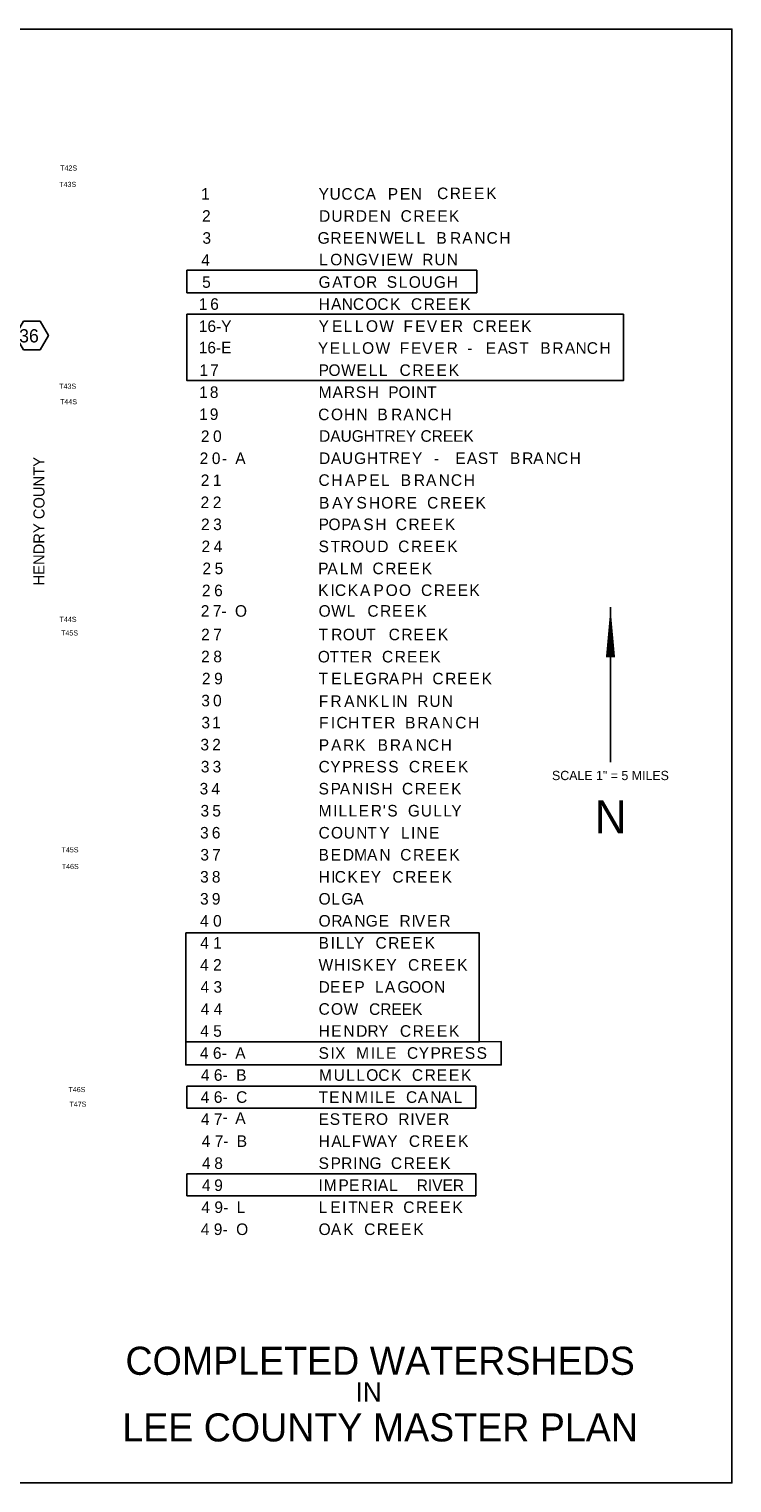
# Model space of a CAD drawing. Extents: x 132729 to 413893, y 707796 to 905796.
# Tile 62 of 62: x 318211 to 413893, y 707796 to 905796. Entities that reach past the tile are written whole.
import ezdxf
from ezdxf.enums import TextEntityAlignment as Align

# ---------------------------------------------------------------- set-up
doc = ezdxf.new("R2010")
doc.units = 0
doc.header["$LTSCALE"] = 2000
doc.layers.get('0').update_dxf_attribs({"linetype": 'CONTINUOUS'})
for name, color, linetype in [('BORDER5MI', 1, 'CONTINUOUS'), ('HEX', 2, 'CONTINUOUS'), ('NAMES', 7, 'CONTINUOUS'), ('TEXT', 7, 'CONTINUOUS')]:
    doc.layers.add(name, color=color, linetype=linetype)
doc.layers.get('0').freeze()

# ---------------------------------------------------------------- blocks, each defined once
blk = doc.blocks.new('NAMES')
at = {"color": 0}
for s, p in [('D', (-198, -4590)), ('U', (1467, -4590)), ('R', (3132, -4590)), ('D', (4797, -4590)), ('E', (6462, -4590)), ('N', (8053, -4590)), ('C', (10899, -4590)), ('R', (12638, -4590)), ('E', (14303, -4590)), ('E', (15894, -4590)), ('K', (17485, -4590)), ('G', (-396, -7575)), ('R', (1343, -7575)), ('E', (3008, -7575)), ('E', (4599, -7575)), ('N', (6190, -7575)), ('W', (7973, -7575)), ('E', (9964, -7575)), ('L', (11555, -7575)), ('L', (13072, -7575)), ('B', (15770, -7575)), ('R', (17632, -7575)), ('A', (19297, -7575)), ('N', (20937, -7575)), ('C', (22602, -7575)), ('H', (24342, -7575)), ('L', (-198, -10521)), ('O', (1319, -10521)), ('N', (3132, -10521)), ('G', (4797, -10521)), ('V', (6536, -10521)), ('I', (8231, -10600)), ('E', (8964, -10521)), ('W', (10555, -10521)), ('R', (13845, -10521)), ('U', (15510, -10521)), ('N', (17175, -10521)), ('C', (-317, -31613)), ('O', (1423, -31613)), ('H', (3197, -31613)), ('N', (4901, -31613)), ('B', (7747, -31613)), ('R', (9610, -31613)), ('A', (11275, -31613)), ('N', (12915, -31613)), ('C', (14580, -31613)), ('H', (16320, -31613)), ('C', (-277, -40555)), ('H', (1463, -40555)), ('A', (3325, -40555)), ('P', (4965, -40555)), ('E', (6630, -40555)), ('L', (8221, -40555)), ('B', (10919, -40555)), ('R', (12703, -40555)), ('A', (14367, -40555)), ('N', (16087, -40555)), ('C', (17752, -40555)), ('H', (19491, -40555)), ('B', (-198, -43642)), ('A', (1586, -43642)), ('Y', (3107, -43642)), ('S', (4893, -43642)), ('H', (6598, -43642)), ('O', (8263, -43642)), ('R', (10076, -43642)), ('E', (11741, -43642)), ('C', (14513, -43642)), ('R', (16252, -43642)), ('E', (17917, -43642)), ('E', (19508, -43642)), ('K', (21099, -43642)), ('K', (-317, -55551)), ('I', (1349, -55551)), ('C', (1963, -55551)), ('K', (3703, -55551)), ('A', (5368, -55551)), ('P', (7206, -55551)), ('O', (8871, -55551)), ('O', (10684, -55551)), ('C', (13679, -55551)), ('R', (15418, -55551)), ('E', (17083, -55551)), ('E', (18674, -55551)), ('K', (20265, -55551)), ('F', (-237, -70665)), ('R', (1353, -70665)), ('A', (3216, -70665)), ('N', (4856, -70665)), ('K', (6521, -70665)), ('L', (8187, -70665)), ('I', (9703, -70665)), ('N', (10317, -70665)), ('R', (13164, -70665)), ('U', (14829, -70665)), ('N', (16494, -70665)), ('F', (-198, -73593)), ('I', (1393, -73593)), ('C', (2165, -73593)), ('H', (3747, -73593)), ('T', (5570, -73593)), ('E', (7077, -73593)), ('R', (8668, -73593)), ('B', (11514, -73593)), ('R', (13179, -73593)), ('A', (14844, -73593)), ('N', (16524, -73593)), ('C', (18347, -73593)), ('H', (20086, -73593)), ('P', (-237, -76640)), ('A', (1428, -76640)), ('R', (3068, -76640)), ('K', (4733, -76640)), ('B', (7777, -76640)), ('R', (9442, -76640)), ('A', (11107, -76640)), ('N', (12945, -76640)), ('C', (14610, -76640)), ('H', (16349, -76640))]:
    blk.add_text(s, height=1575, dxfattribs=at).set_placement(p)
at = {"layer": 'NAMES', "color": 0}
for s, p in [('C', (2836, -1582)), ('C', (4520, -1582)), ('C', (15866, -1504)), ('R', (17597, -1504)), ('E', (19228, -1504)), ('E', (20893, -1504)), ('K', (22559, -1504)), ('1', (-16274, -1582)), ('Y', (-264, -1582)), ('U', (1231, -1582)), ('A', (6132, -1582)), ('P', (9157, -1582)), ('E', (10802, -1582)), ('N', (12269, -1582)), ('2', (-16132, -4582)), ('3', (-16077, -7582)), ('4', (-16241, -10582)), ('5', (-16118, -13582)), ('G', (-264, -13582)), ('A', (1586, -13582)), ('T', (2981, -13582)), ('O', (4471, -13582)), ('R', (6208, -13582)), ('S', (9020, -13582)), ('L', (10649, -13582)), ('O', (12012, -13582)), ('U', (13748, -13582)), ('G', (15432, -13582)), ('H', (17186, -13582)), ('1', (-16581, -16582)), ('6', (-15019, -16582)), ('H', (-264, -16582)), ('A', (1435, -16542)), ('N', (2887, -16582)), ('C', (4410, -16582)), ('O', (6093, -16582)), ('C', (7737, -16582)), ('K', (9468, -16582)), ('C', (12312, -16582)), ('R', (14042, -16582)), ('E', (15673, -16582)), ('E', (17339, -16582)), ('K', (19004, -16582)), ('Y', (-264, -19582)), ('E', (1562, -19582)), ('L', (3153, -19582)), ('L', (4669, -19582)), ('O', (6186, -19582)), ('W', (7999, -19582)), ('F', (11290, -19582)), ('E', (12881, -19582)), ('V', (14472, -19582)), ('E', (16285, -19582)), ('R', (17876, -19582)), ('C', (20722, -19582)), ('R', (22462, -19582)), ('E', (24127, -19582)), ('E', (25718, -19582)), ('K', (27308, -19582)), ('16-E', (-16578, -22513)), ('Y', (-356, -22571)), ('E', (1258, -22571)), ('L', (2923, -22571)), ('L', (4293, -22571)), ('O', (5655, -22571)), ('W', (7491, -22571)), ('F', (10776, -22571)), ('E', (12319, -22571)), ('V', (13831, -22571)), ('E', (15495, -22571)), ('R', (17161, -22571)), ('E', (22484, -22571)), ('A', (24111, -22571)), ('S', (25464, -22571)), ('T', (27071, -22571)), ('B', (29924, -22571)), ('R', (31565, -22571)), ('A', (33267, -22571)), ('N', (34720, -22571)), ('C', (36242, -22571)), ('H', (37973, -22571)), ('-', (19973, -22571)), ('1', (-16477, -25582)), ('7', (-15032, -25582)), ('P', (-264, -25582)), ('O', (1082, -25582)), ('W', (2799, -25582)), ('E', (4899, -25582)), ('L', (6564, -25582)), ('L', (7934, -25582)), ('C', (10761, -25582)), ('R', (12491, -25582)), ('E', (14123, -25582)), ('E', (15788, -25582)), ('K', (17454, -25582)), ('1', (-16516, -28582)), ('8', (-15071, -28582)), ('M', (-264, -28582)), ('A', (1640, -28582)), ('R', (3172, -28582)), ('S', (4803, -28582)), ('H', (6432, -28582)), ('P', (9228, -28582)), ('O', (10613, -28582)), ('I', (12310, -28582)), ('N', (13019, -28582)), ('T', (14510, -28582)), ('1', (-16523, -31582)), ('9', (-15078, -31582)), ('2', (-16290, -34582)), ('0', (-14631, -34582)), ('DAUGHTREY CREEK', (-198, -34551)), ('2', (-16455, -37582)), ('0', (-14796, -37582)), ('-', (-13412, -37582)), ('A', (-11608, -37582)), ('D', (-198, -37576)), ('A', (1413, -37576)), ('U', (2903, -37576)), ('G', (4564, -37576)), ('H', (6326, -37576)), ('T', (7956, -37576)), ('R', (9278, -37497)), ('E', (10853, -37576)), ('Y', (12440, -37576)), ('-', (15447, -37576)), ('E', (18360, -37576)), ('A', (19912, -37576)), ('S', (21418, -37576)), ('T', (22942, -37576)), ('B', (25789, -37576)), ('R', (27454, -37576)), ('A', (28953, -37576)), ('N', (30637, -37576)), ('C', (32179, -37576)), ('H', (33919, -37576)), ('2', (-16311, -40582)), ('1', (-14652, -40582)), ('2', (-16327, -43582)), ('2', (-14668, -43582)), ('2', (-16272, -46582)), ('3', (-14613, -46582)), ('P', (-264, -46582)), ('O', (1082, -46582)), ('P', (2818, -46582)), ('A', (4071, -46582)), ('S', (5820, -46582)), ('H', (7450, -46582)), ('C', (10246, -46582)), ('R', (11976, -46582)), ('E', (13607, -46582)), ('E', (15273, -46582)), ('K', (16939, -46582)), ('2', (-16198, -49582)), ('4', (-14539, -49582)), ('S', (-264, -49582)), ('T', (1383, -49621)), ('R', (2704, -49582)), ('O', (4288, -49582)), ('U', (6024, -49582)), ('D', (7728, -49582)), ('C', (10574, -49582)), ('R', (12305, -49582)), ('E', (13936, -49582)), ('E', (15602, -49582)), ('K', (17267, -49582)), ('2', (-16075, -52582)), ('5', (-14417, -52582)), ('P', (-317, -52584)), ('A', (937, -52584)), ('L', (2627, -52584)), ('M', (3996, -52584)), ('C', (7077, -52584)), ('R', (8807, -52584)), ('E', (10438, -52584)), ('E', (12104, -52584)), ('K', (13769, -52584)), ('2', (-16143, -55582)), ('6', (-14484, -55582)), ('2', (-16305, -58377)), ('7', (-14646, -58377)), ('O', (-11650, -58377)), ('O', (-264, -58377)), ('W', (1454, -58377)), ('L', (3553, -58377)), ('C', (6380, -58377)), ('R', (8111, -58377)), ('E', (9742, -58377)), ('E', (11408, -58377)), ('K', (13073, -58377)), ('-', (-13493, -58377)), ('2', (-16256, -61582)), ('7', (-14597, -61582)), ('T', (-264, -61582)), ('R', (1452, -61582)), ('O', (3036, -61582)), ('U', (4773, -61582)), ('T', (6228, -61582)), ('C', (9279, -61582)), ('R', (11010, -61582)), ('E', (12641, -61582)), ('E', (14307, -61582)), ('K', (15972, -61582)), ('2', (-16255, -64582)), ('8', (-14596, -64582)), ('O', (-366, -64604)), ('T', (1236, -64604)), ('T', (2656, -64604)), ('E', (3931, -64604)), ('R', (5521, -64604)), ('C', (8368, -64604)), ('R', (10107, -64604)), ('E', (11772, -64604)), ('E', (13363, -64604)), ('K', (14954, -64604)), ('2', (-16143, -67582)), ('9', (-14484, -67582)), ('T', (-264, -67582)), ('E', (1452, -67582)), ('L', (3118, -67582)), ('E', (4488, -67582)), ('G', (6082, -67582)), ('R', (7836, -67582)), ('A', (9302, -67582)), ('P', (10992, -67582)), ('H', (12439, -67582)), ('C', (15235, -67582)), ('R', (16965, -67582)), ('E', (18597, -67582)), ('E', (20262, -67582)), ('K', (21928, -67582)), ('3', (-16234, -70582)), ('0', (-14631, -70582)), ('3', (-16216, -73582)), ('1', (-14771, -73582)), ('3', (-16351, -76582)), ('2', (-14747, -76582)), ('3', (-16296, -79582)), ('3', (-14692, -79582)), ('C', (-264, -79582)), ('Y', (1325, -79582)), ('P', (2939, -79582)), ('R', (4386, -79582)), ('E', (6017, -79582)), ('S', (7612, -79582)), ('S', (9218, -79582)), ('C', (12028, -79582)), ('R', (13759, -79582)), ('E', (15390, -79582)), ('E', (17055, -79582)), ('K', (18721, -79582)), ('3', (-16460, -82582)), ('4', (-14856, -82582)), ('S', (-264, -82582)), ('P', (1366, -82582)), ('A', (2619, -82582)), ('N', (4309, -82582)), ('I', (6048, -82582)), ('S', (6663, -82582)), ('H', (8292, -82582)), ('C', (11088, -82582)), ('R', (12818, -82582)), ('E', (14450, -82582)), ('E', (16115, -82582)), ('K', (17781, -82582)), ('3', (-16337, -85582)), ('5', (-14733, -85582)), ('M', (-264, -85582)), ('I', (1730, -85582)), ('L', (2439, -85582)), ('L', (3808, -85582)), ('E', (5178, -85582)), ('R', (6843, -85582)), ("'", (8475, -85582)), ('S', (9089, -85582)), ('G', (11899, -85582)), ('U', (13653, -85582)), ('L', (15357, -85582)), ('L', (16727, -85582)), ('Y', (17806, -85582)), ('3', (-16405, -88582)), ('6', (-14801, -88582)), ('C', (-264, -88582)), ('O', (1420, -88582)), ('U', (3156, -88582)), ('N', (4859, -88582)), ('T', (6351, -88582)), ('Y', (8006, -88582)), ('L', (10954, -88582)), ('I', (12324, -88582)), ('N', (13033, -88582)), ('E', (14772, -88582)), ('3', (-16359, -91582)), ('7', (-14755, -91582)), ('B', (-264, -91582)), ('E', (1376, -91582)), ('D', (3042, -91582)), ('M', (4584, -91582)), ('A', (6330, -91582)), ('N', (8020, -91582)), ('C', (10846, -91582)), ('R', (12577, -91582)), ('E', (14208, -91582)), ('E', (15874, -91582)), ('K', (17539, -91582)), ('3', (-16398, -94582)), ('8', (-14794, -94582)), ('H', (-264, -94582)), ('I', (1446, -94582)), ('C', (1937, -94582)), ('K', (3667, -94582)), ('E', (5330, -94582)), ('Y', (6842, -94582)), ('C', (9791, -94582)), ('R', (11521, -94582)), ('E', (13153, -94582)), ('E', (14818, -94582)), ('K', (16484, -94582)), ('3', (-16405, -97582)), ('9', (-14801, -97582)), ('O', (-264, -97582)), ('L', (1473, -97582)), ('G', (2835, -97582)), ('A', (4447, -97582)), ('0', (-14631, -100582)), ('O', (-264, -100582)), ('G', (6150, -100582)), ('4', (-16398, -100582)), ('R', (1473, -100582)), ('A', (2938, -100582)), ('N', (4628, -100582)), ('E', (7904, -100582)), ('R', (10751, -100582)), ('I', (12383, -100582)), ('V', (12843, -100582)), ('E', (14507, -100582)), ('R', (16173, -100582)), ('4', (-16380, -103582)), ('1', (-14612, -103582)), ('B', (-264, -103582)), ('I', (1376, -103582)), ('L', (2085, -103582)), ('L', (3455, -103582)), ('Y', (4534, -103582)), ('C', (7482, -103582)), ('R', (9213, -103582)), ('E', (10844, -103582)), ('E', (12510, -103582)), ('K', (14175, -103582)), ('4', (-16396, -106582)), ('2', (-14628, -106582)), ('W', (-264, -106582)), ('H', (1836, -106582)), ('I', (3545, -106582)), ('S', (4159, -106582)), ('K', (5789, -106582)), ('E', (7451, -106582)), ('Y', (8963, -106582)), ('C', (11912, -106582)), ('R', (13642, -106582)), ('E', (15274, -106582)), ('E', (16939, -106582)), ('K', (18605, -106582)), ('4', (-16341, -109582)), ('3', (-14573, -109582)), ('D', (-264, -109582)), ('E', (1279, -109582)), ('E', (2944, -109582)), ('P', (4610, -109582)), ('L', (7422, -109582)), ('A', (8761, -109582)), ('G', (10463, -109582)), ('O', (12071, -109582)), ('O', (13715, -109582)), ('N', (15451, -109582)), ('4', (-16307, -112582)), ('4', (-14539, -112582)), ('C', (-264, -112582)), ('O', (1420, -112582)), ('W', (3137, -112582)), ('CREEK', (6608, -112606)), ('4', (-16382, -115582)), ('5', (-14614, -115582)), ('H', (-264, -115582)), ('E', (1446, -115582)), ('N', (3111, -115582)), ('D', (4851, -115582)), ('R', (6393, -115582)), ('Y', (7859, -115582)), ('C', (10808, -115582)), ('R', (12538, -115582)), ('E', (14169, -115582)), ('E', (15835, -115582)), ('K', (17501, -115582)), ('4', (-16418, -118582)), ('6', (-14650, -118582)), ('-', (-13452, -118582)), ('A', (-11608, -118582)), ('S', (-264, -118582)), ('I', (1366, -118582)), ('X', (1980, -118582)), ('M', (4854, -118582)), ('I', (6848, -118582)), ('L', (7556, -118582)), ('E', (8926, -118582)), ('C', (11773, -118582)), ('Y', (13362, -118582)), ('P', (14975, -118582)), ('R', (16422, -118582)), ('E', (18054, -118582)), ('S', (19648, -118582)), ('S', (21254, -118582)), ('4', (-16294, -121582)), ('6', (-14526, -121582)), ('B', (-11484, -121582)), ('M', (-205, -121582)), ('U', (1789, -121582)), ('L', (3493, -121582)), ('L', (4862, -121582)), ('O', (6225, -121582)), ('C', (7869, -121582)), ('K', (9599, -121582)), ('C', (12443, -121582)), ('R', (14174, -121582)), ('E', (15805, -121582)), ('E', (17471, -121582)), ('K', (19136, -121582)), ('-', (-13327, -121582)), ('4', (-16305, -124582)), ('6', (-14537, -124582)), ('-', (-13339, -124582)), ('C', (-11495, -124582)), ('T', (-264, -124582)), ('E', (1175, -124582)), ('N', (2841, -124582)), ('M', (4718, -124582)), ('I', (6711, -124582)), ('L', (7420, -124582)), ('E', (8790, -124582)), ('C', (11637, -124582)), ('A', (13249, -124582)), ('N', (14939, -124582)), ('A', (16430, -124582)), ('L', (18120, -124582)), ('4', (-16286, -127582)), ('7', (-14518, -127582)), ('-', (-13339, -127312)), ('A', (-11608, -127444)), ('E', (-264, -127582)), ('S', (1252, -127582)), ('T', (2938, -127582)), ('E', (4298, -127582)), ('R', (5964, -127582)), ('O', (7548, -127582)), ('R', (10588, -127582)), ('I', (12220, -127582)), ('V', (12878, -127582)), ('E', (14345, -127582)), ('R', (16010, -127582)), ('4', (-16169, -130582)), ('7', (-14401, -130582)), ('-', (-13248, -130582)), ('B', (-11405, -130582)), ('H', (-264, -130582)), ('A', (1474, -130582)), ('L', (2887, -130582)), ('F', (4257, -130582)), ('W', (5677, -130582)), ('A', (7639, -130582)), ('Y', (9081, -130582)), ('C', (12030, -130582)), ('R', (13760, -130582)), ('E', (15392, -130582)), ('E', (17057, -130582)), ('K', (18723, -130582)), ('4', (-16139, -133582)), ('8', (-14465, -133582)), ('S', (-264, -133582)), ('P', (1366, -133582)), ('R', (2813, -133582)), ('I', (4444, -133582)), ('N', (5153, -133582)), ('G', (6675, -133582)), ('C', (9587, -133582)), ('R', (11317, -133582)), ('E', (12948, -133582)), ('E', (14614, -133582)), ('K', (16280, -133582)), ('4', (-16146, -136582)), ('9', (-14472, -136582)), ('I', (-264, -136582)), ('M', (445, -136582)), ('P', (2439, -136582)), ('E', (3886, -136582)), ('R', (5551, -136582)), ('I', (7182, -136582)), ('A', (7801, -136582)), ('L', (9333, -136582)), ('RIVER', (13096, -136593)), ('4', (-16220, -139582)), ('9', (-14452, -139582)), ('L', (-11410, -139582)), ('L', (-264, -139582)), ('E', (1324, -139582)), ('I', (2920, -139582)), ('T', (3762, -139582)), ('N', (5043, -139582)), ('E', (6782, -139582)), ('R', (8448, -139582)), ('C', (11261, -139582)), ('R', (12991, -139582)), ('E', (14622, -139582)), ('E', (16288, -139582)), ('K', (17953, -139582)), ('-', (-13254, -139582)), ('4', (-16301, -142582)), ('9', (-14534, -142582)), ('-', (-13335, -142582)), ('O', (-11492, -142582)), ('O', (-264, -142582)), ('A', (1406, -142582)), ('K', (3096, -142582)), ('C', (5940, -142582)), ('R', (7671, -142582)), ('E', (9302, -142582)), ('E', (10968, -142582)), ('K', (12633, -142582))]:
    blk.add_text(s, height=1575, dxfattribs=at).set_placement(p)
blk.add_text('16-Y', height=1575, dxfattribs=at).set_placement((-12119, -19600), align=Align.RIGHT)

msp = doc.modelspace()

# ---------------------------------------------------------------- linework, layer by layer
at = {"layer": 'BORDER5MI', "color": 0}
msp.add_lwpolyline([(136693, 707796), (413893, 707796), (413893, 905796), (136693, 905796)], close=True, dxfattribs=at)
at = {"layer": 'HEX', "color": 0}
msp.add_lwpolyline([(317463, 866024), (316338, 864075), (317463, 862126), (319713, 862126), (320838, 864075), (319713, 866024)], close=True, dxfattribs=at)
at = {"layer": 'TEXT', "color": 0}
msp.add_line((397361, 827071), (397361, 805978), dxfattribs=at)
for points in [[(339691, 872950), (339691, 869875), (379165, 869875), (379165, 872950)], [(339691, 866950), (339691, 857925), (399129, 857925), (399129, 866950)], [(339540, 782715), (339540, 767890), (379468, 767890), (379468, 782715)], [(339540, 767890), (339540, 764718), (382493, 764718), (382493, 767894)], [(339691, 761844), (339691, 758844), (379014, 758844), (379014, 761844)], [(339691, 749896), (339691, 746896), (379014, 746896), (379014, 749896)]]:
    msp.add_lwpolyline(points, close=True, dxfattribs=at)
msp.add_lwpolyline([(397361, 827071, 0, 1250, 0), (397361, 820239, 1250, 1250, 0)], format="xyseb", dxfattribs=at)

# ---------------------------------------------------------------- block references
at = {"layer": 'NAMES', "color": 0}
msp.add_blockref('NAMES', (357889, 884140), dxfattribs=at)

# ---------------------------------------------------------------- texts
at = {"layer": 'BORDER5MI', "color": 0}
msp.add_text('SCALE 1" = 5 MILES', height=1260, dxfattribs=at).set_placement((397356, 803512), align=Align.CENTER)
at = {"layer": 'HEX', "color": 0}
msp.add_text('36', height=1800, dxfattribs=at).set_placement((318193, 863122), align=Align.CENTER)
at = {"layer": 'TEXT', "color": 0}
for s, p in [('T42S', (322438, 886524)), ('T43S', (322313, 884291)), ('T43S', (322310, 856809)), ('T44S', (322422, 854695)), ('T44S', (322363, 825057)), ('T45S', (322566, 823208)), ('T45S', (322633, 793671)), ('T46S', (322659, 791400)), ('T46S', (323568, 761021)), ('T47S', (323702, 759026))]:
    msp.add_text(s, height=700, dxfattribs=at).set_placement(p)
msp.add_text('HENDRY COUNTY', height=1500, rotation=90, dxfattribs=at).set_placement((320307, 838770), align=Align.CENTER)
for s, height, p in [('N', 4500, (397383, 796262)), ('COMPLETED WATERSHEDS', 3825, (366000, 722519)), ('IN', 2640, (364439, 718856)), ('LEE COUNTY MASTER PLAN', 3825, (366000, 713444))]:
    msp.add_text(s, height=height, dxfattribs=at).set_placement(p, align=Align.CENTER)

doc.saveas('drawing.dxf')
